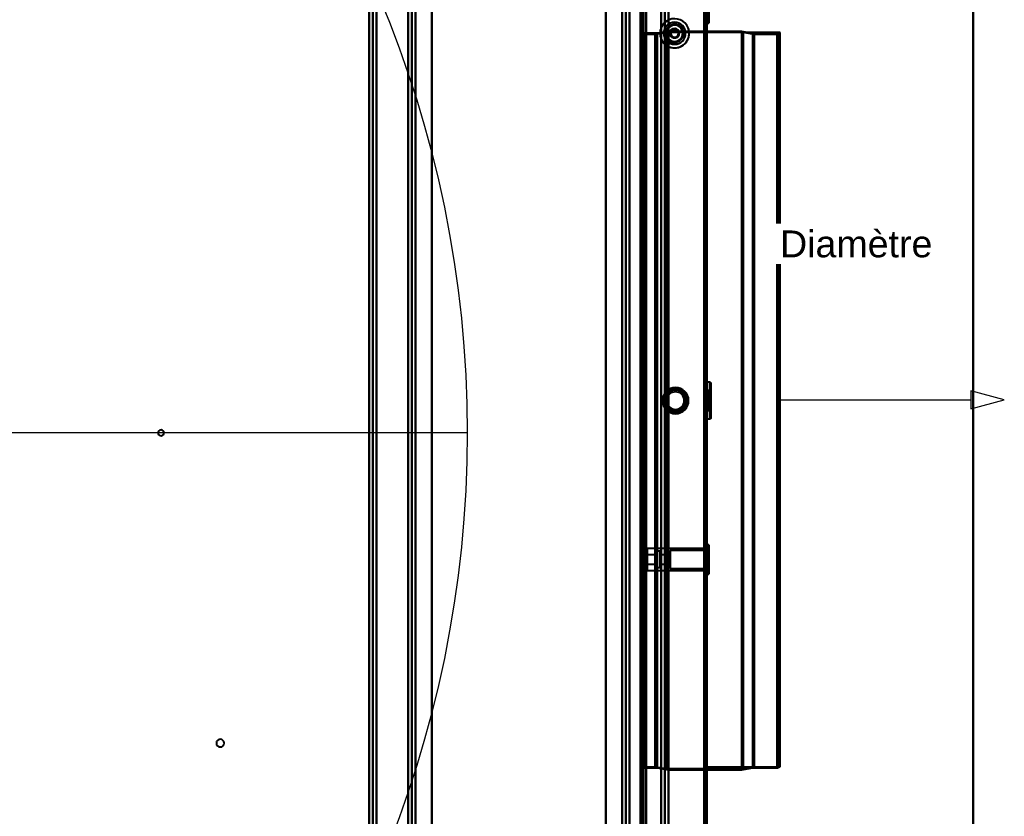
# Model space of a CAD drawing. Header units: millimetres. Extents: x -1483 to 905, y -1392 to 951.
# Tile 99 of 105: x 366 to 902, y -227 to 207. Entities that reach past the tile are written whole.
import ezdxf

# ---------------------------------------------------------------- set-up
doc = ezdxf.new("R2010")
doc.units = ezdxf.units.MM
doc.layers.add('A-GENM', color=13, linetype='Continuous', lineweight=40)
doc.layers.add('G-IMPT', color=8, linetype='Continuous', lineweight=40)
doc.styles.add('Arial', font='arial.ttf', dxfattribs={"height": 14.6304})

# ---------------------------------------------------------------- blocks, each defined once
blk = doc.blocks.new('Nexa Toit - 2000-762010-Niveau de réf_')
at = {"layer": 'A-GENM'}
for p, q in [((885, -601.5), (885, 601.5)), ((885, 601.5), (885, -601.5))]:
    blk.add_line(p, q, dxfattribs=at)
blk = doc.blocks.new('Souche connecteur circulaire R23 - Souche connecteur circulaire R23-762140-Niveau de réf_')
at = {"layer": 'A-GENM'}
for p, q in [((780, 200), (740, 200)), ((740, 200), (740, -200)), ((740, 200), (740, -200)), ((780, -200), (780, 200)), ((780, -200), (780, 200)), ((740, -200), (780, -200))]:
    blk.add_line(p, q, dxfattribs=at)
blk = doc.blocks.new('Souche connecteur circulaire R23 - Souche connecteur circulaire R23-762141-Niveau de réf_')
at = {"layer": 'A-GENM'}
for p, q in [((780, 200), (740, 200)), ((740, 200), (740, -200)), ((740, 200), (740, -200)), ((780, -200), (780, 200)), ((780, -200), (780, 200)), ((740, -200), (780, -200))]:
    blk.add_line(p, q, dxfattribs=at)
blk = doc.blocks.new('NEXA 2000 CALQUES_dwg-762145-Niveau de réf_')
at = {"layer": 'G-IMPT'}
for p, q in [((705, 468.85), (705, -403.95)), ((740, -404.45), (740, 469.35)), ((740, -404.45), (740, 469.35)), ((556.2, 452.95), (556.2, -405.05)), ((558.2, 452.95), (558.2, -405.05)), ((717.23, -405.05), (717.23, 452.95)), ((719.23, -405.05), (719.23, 452.95)), ((704.5, -403.95), (704.5, 433.85)), ((740, 238), (740, 253.9)), ((740, 238), (740, 253.9)), ((740, 253.9), (740, 238)), ((740, 253.9), (740, 238)), ((741.1, 238), (741.1, 253.9)), ((741.1, 238), (741.1, 253.9)), ((741.1, 253.9), (741.1, 238)), ((741.1, 253.9), (741.1, 238)), ((704.3, 248.45), (704.3, -183.55)), ((704.3, 248.45), (704.3, -183.55)), ((704.3, 248.45), (704.3, -183.55)), ((704.3, 248.45), (704.3, -183.55)), ((704.3, -183.55), (704.3, 248.45)), ((704.3, -183.55), (704.3, 248.45)), ((704.3, -183.55), (704.3, 248.45)), ((704.3, -183.55), (704.3, 248.45)), ((705, 248.45), (705, -183.55)), ((705, 248.45), (705, -183.55)), ((705, 248.45), (705, -183.55)), ((705, 248.45), (705, -183.55)), ((705, -183.55), (705, 248.45)), ((705, -183.55), (705, 248.45)), ((705, -183.55), (705, 248.45)), ((705, -183.55), (705, 248.45)), ((740, 238), (741.1, 238)), ((711.99, 231.82), (704.3, 231.82)), ((711.99, 231.82), (704.3, 231.82)), ((704.3, 231.82), (704.3, -166.92)), ((704.3, 231.82), (704.3, 32.45)), ((704.3, 231.82), (704.3, -166.92)), ((704.3, 231.82), (704.3, 32.45)), ((704.3, 32.45), (704.3, 231.82)), ((704.3, 32.45), (704.3, 231.82)), ((705.5, 233.45), (705, 233.45)), ((705.5, 233.45), (705, 233.45)), ((705, 32.45), (705, 233.45)), ((705, 32.45), (705, 233.45)), ((705, 32.45), (705, 233.45)), ((705, 32.45), (705, 233.45)), ((705, 233.45), (705, -168.55)), ((705, 233.45), (705, -168.55)), ((705, 233.45), (705, -168.55)), ((705, 233.45), (705, -168.55)), ((705.5, -168.55), (705.5, 233.45)), ((705.5, -168.55), (705.5, 233.45)), ((705.5, -168.55), (705.5, 233.45)), ((705.5, -168.55), (705.5, 233.45)), ((705.5, 233.45), (705.5, -168.55)), ((705.5, 233.45), (705.5, -168.55)), ((705.5, 233.45), (705.5, -168.55)), ((705.5, 233.45), (705.5, -168.55)), ((713, 232.45), (706, 232.45)), ((713, 232.45), (706, 232.45)), ((706, -167.55), (706, 232.45)), ((706, -167.55), (706, 232.45)), ((706, -167.55), (706, 232.45)), ((706, -167.55), (706, 232.45)), ((706, 232.45), (706, 32.45)), ((706, 232.45), (706, 32.45)), ((706, 232.45), (706, 32.45)), ((706, 232.45), (706, 32.45)), ((718.2, 232.86), (711.99, 231.82)), ((718.2, 232.86), (711.99, 231.82)), ((711.99, 231.82), (711.99, 32.45)), ((711.99, 231.82), (711.99, -166.92)), ((711.99, 231.82), (711.99, 32.45)), ((711.99, 231.82), (711.99, -166.92)), ((711.99, 32.45), (711.99, 231.82)), ((711.99, -166.92), (711.99, 231.82)), ((711.99, 32.45), (711.99, 231.82)), ((711.99, -166.92), (711.99, 231.82)), ((719, 233.45), (713, 232.45)), ((719, 233.45), (713, 232.45)), ((713, 232.45), (713, -167.55)), ((713, 232.45), (713, -167.55)), ((713, 232.45), (713, -167.55)), ((713, 232.45), (713, -167.55)), ((713, -167.55), (713, 232.45)), ((713, -167.55), (713, 232.45)), ((713, -167.55), (713, 232.45)), ((713, -167.55), (713, 232.45)), ((759.77, 232.86), (718.2, 232.86)), ((759.77, 232.86), (718.2, 232.86)), ((718.2, 232.86), (718.2, -167.96)), ((718.2, 232.86), (718.2, -167.96)), ((718.2, 232.86), (718.2, -167.96)), ((718.2, 232.86), (718.2, -167.96)), ((718.2, -167.96), (718.2, 232.86)), ((718.2, -167.96), (718.2, 232.86)), ((718.2, -167.96), (718.2, 232.86)), ((718.2, -167.96), (718.2, 232.86)), ((739.5, 233.45), (719, 233.45)), ((739.5, 233.45), (719, 233.45)), ((719, 233.45), (719, -168.55)), ((719, 233.45), (719, -168.55)), ((719, 233.45), (719, -168.55)), ((719, 233.45), (719, -168.55)), ((719, -168.55), (719, 233.45)), ((719, -168.55), (719, 233.45)), ((719, -168.55), (719, 233.45)), ((719, -168.55), (719, 233.45)), ((739.5, 233.45), (739.5, -168.55)), ((739.5, 233.45), (739.5, 32.45)), ((739.5, 233.45), (739.5, -168.55)), ((739.5, 233.45), (739.5, 32.45)), ((739.5, 32.45), (739.5, 233.45)), ((739.5, 32.45), (739.5, 233.45)), ((759, 233.45), (740, 233.45)), ((759, 233.45), (740, 233.45)), ((740, -168.55), (740, 233.45)), ((740, 32.45), (740, 233.45)), ((740, -168.55), (740, 233.45)), ((740, 32.45), (740, 233.45)), ((740, 233.45), (740, 32.45)), ((740, 233.45), (740, 32.45)), ((765, 232.42), (759, 233.45)), ((765, 232.42), (759, 233.45)), ((759, -168.55), (759, 233.45)), ((759, -168.55), (759, 233.45)), ((759, -168.55), (759, 233.45)), ((759, -168.55), (759, 233.45)), ((759, 233.45), (759, -168.55)), ((759, 233.45), (759, -168.55)), ((759, 233.45), (759, -168.55)), ((759, 233.45), (759, -168.55)), ((765.77, 231.82), (759.77, 232.86)), ((765.77, 231.82), (759.77, 232.86)), ((759.77, 232.86), (759.77, -167.96)), ((759.77, 232.86), (759.77, -167.96)), ((759.77, 232.86), (759.77, -167.96)), ((759.77, 232.86), (759.77, -167.96)), ((759.77, -167.96), (759.77, 232.86)), ((759.77, -167.96), (759.77, 232.86)), ((759.77, -167.96), (759.77, 232.86)), ((759.77, -167.96), (759.77, 232.86)), ((778.39, 232.42), (765, 232.42)), ((778.39, 232.42), (765, 232.42)), ((765, -167.52), (765, 232.42)), ((765, -167.52), (765, 232.42)), ((765, -167.52), (765, 232.42)), ((765, -167.52), (765, 232.42)), ((765, 232.42), (765, -167.52)), ((765, 232.42), (765, -167.52)), ((765, 232.42), (765, -167.52)), ((765, 232.42), (765, -167.52)), ((779.3, 231.82), (765.77, 231.82)), ((779.3, 231.82), (765.77, 231.82)), ((765.77, -166.92), (765.77, 231.82)), ((765.77, -166.92), (765.77, 231.82)), ((765.77, -166.92), (765.77, 231.82)), ((765.77, -166.92), (765.77, 231.82)), ((765.77, 231.82), (765.77, -166.92)), ((765.77, 231.82), (765.77, -166.92)), ((765.77, 231.82), (765.77, -166.92)), ((765.77, 231.82), (765.77, -166.92)), ((778.39, -167.52), (778.39, 232.42)), ((778.39, -167.52), (778.39, 232.42)), ((778.39, -167.52), (778.39, 232.42)), ((778.39, -167.52), (778.39, 232.42)), ((778.39, 232.42), (778.39, -167.52)), ((778.39, 232.42), (778.39, -167.52)), ((778.39, 232.42), (778.39, -167.52)), ((778.39, 232.42), (778.39, -167.52)), ((779.3, -166.92), (779.3, 231.82)), ((779.3, -166.92), (779.3, 231.82)), ((779.3, -166.92), (779.3, 231.82)), ((779.3, -166.92), (779.3, 231.82)), ((779.3, 231.82), (779.3, -166.92)), ((779.3, 231.82), (779.3, -166.92)), ((779.3, 231.82), (779.3, -166.92)), ((779.3, 231.82), (779.3, -166.92)), ((705.5, 141.55), (705, 141.55)), ((705, 141.55), (705, 138.35)), ((705, 141.55), (705, 138.35)), ((705, 138.35), (705, 141.55)), ((705, 138.35), (705, 141.55)), ((705.5, 141.55), (705.5, 138.35)), ((705.5, 141.55), (705.5, 138.35)), ((705.5, 138.35), (705.5, 141.55)), ((705.5, 138.35), (705.5, 141.55)), ((705, 138.35), (705.5, 138.35)), ((740.5, 38.45), (739, 38.45)), ((739, 38.45), (739, 30.61)), ((739, 38.45), (739, 34.29)), ((739, 26.45), (739, 38.45)), ((739, 26.45), (739, 38.45)), ((741.7, 42.45), (740, 42.45)), ((740, 29.38), (740, 42.45)), ((740, 42.45), (740, 29.38)), ((740.5, 30.61), (740.5, 38.45)), ((740.5, 38.45), (740.5, 30.61)), ((741.7, 29.38), (741.7, 42.45)), ((741.7, 42.45), (741.7, 29.38)), ((742.2, 29.54), (742.2, 41.95)), ((742.2, 41.95), (742.2, 29.54)), ((704.3, 32.45), (704.3, -166.92)), ((704.3, 32.45), (704.3, -166.92)), ((704.3, -166.92), (704.3, 32.45)), ((704.3, -166.92), (704.3, 32.45)), ((705, -168.55), (705, 32.45)), ((705, -168.55), (705, 32.45)), ((706, 32.45), (706, -167.55)), ((706, 32.45), (706, -167.55)), ((711.99, 32.45), (711.99, -166.92)), ((711.99, 32.45), (711.99, -166.92)), ((711.99, -166.92), (711.99, 32.45)), ((711.99, -166.92), (711.99, 32.45)), ((739, 34.29), (739, 26.45)), ((739.5, 32.45), (739.5, -168.55)), ((739.5, 32.45), (739.5, -168.55)), ((739.5, -168.55), (739.5, 32.45)), ((739.5, -168.55), (739.5, 32.45)), ((740, 22.45), (740, 35.52)), ((740, 35.52), (740, 22.45)), ((740, -168.55), (740, 32.45)), ((740, -168.55), (740, 32.45)), ((740, 32.45), (740, -168.55)), ((740, 32.45), (740, -168.55)), ((740.5, 26.45), (740.5, 34.29)), ((740.5, 34.29), (740.5, 26.45)), ((741.7, 22.45), (741.7, 35.52)), ((741.7, 35.52), (741.7, 22.45)), ((742.2, 22.95), (742.2, 35.36)), ((742.2, 35.36), (742.2, 22.95)), ((739, 26.45), (740.5, 26.45)), ((740, 22.45), (741.7, 22.45)), ((705.5, -31.3), (705, -31.3)), ((705.5, -31.3), (705, -31.3)), ((705, -31.3), (705, -37.8)), ((705, -31.3), (705, -37.8)), ((705, -31.3), (705, -37.8)), ((705, -31.3), (705, -37.8)), ((705, -37.8), (705, -31.3)), ((705, -37.8), (705, -31.3)), ((705, -37.8), (705, -31.3)), ((705, -37.8), (705, -31.3)), ((705.5, -31.3), (705.5, -37.8)), ((705.5, -31.3), (705.5, -37.8)), ((705.5, -31.3), (705.5, -37.8)), ((705.5, -31.3), (705.5, -37.8)), ((705.5, -37.8), (705.5, -31.3)), ((705.5, -37.8), (705.5, -31.3)), ((705.5, -37.8), (705.5, -31.3)), ((705.5, -37.8), (705.5, -31.3)), ((705, -37.8), (705.5, -37.8)), ((705, -37.8), (705.5, -37.8)), ((705.5, -48.05), (705, -48.05)), ((705, -60.05), (705, -48.05)), ((705, -60.05), (705, -48.05)), ((705, -48.05), (705, -60.05)), ((705, -48.05), (705, -60.05)), ((705.5, -60.05), (705.5, -48.05)), ((705.5, -60.05), (705.5, -48.05)), ((705.5, -48.05), (705.5, -60.05)), ((705.5, -48.05), (705.5, -60.05)), ((707.5, -48.1), (707.1, -48.5)), ((740, -48.1), (707.5, -48.1)), ((707.5, -48.1), (707.5, -60)), ((707.5, -48.1), (707.5, -60)), ((707.5, -60), (707.5, -48.1)), ((707.5, -60), (707.5, -48.1)), ((740, -48.05), (739.5, -48.05)), ((739.5, -48.05), (739.5, -60.05)), ((739.5, -48.05), (739.5, -60.05)), ((739.5, -60.05), (739.5, -48.05)), ((739.5, -60.05), (739.5, -48.05)), ((741.1, -46.1), (740, -46.1)), ((740, -62), (740, -46.1)), ((740, -62), (740, -46.1)), ((740, -46.1), (740, -62)), ((740, -46.1), (740, -62)), ((740, -60.05), (740, -48.05)), ((740, -60.05), (740, -48.05)), ((740, -48.1), (740, -60)), ((740, -48.1), (740, -60)), ((741.1, -62), (741.1, -46.1)), ((741.1, -62), (741.1, -46.1)), ((741.1, -46.1), (741.1, -62)), ((741.1, -46.1), (741.1, -62)), ((705, -51.95), (704, -51.95)), ((704, -56.15), (704, -51.95)), ((704, -56.15), (704, -51.95)), ((704, -51.95), (704, -54.05)), ((704, -51.95), (704, -54.05)), ((707.1, -49.6), (705, -49.6)), ((705, -58.5), (705, -49.6)), ((705, -58.5), (705, -49.6)), ((705, -49.6), (705, -58.5)), ((705, -49.6), (705, -58.5)), ((712.3, -51.5), (705, -51.5)), ((705, -56.6), (705, -51.5)), ((705, -56.6), (705, -51.5)), ((705, -51.5), (705, -56.6)), ((705, -51.5), (705, -56.6)), ((705, -54.05), (705, -51.95)), ((705, -54.05), (705, -51.95)), ((705, -51.95), (705, -56.15)), ((705, -51.95), (705, -56.15)), ((707.1, -48.5), (707.1, -59.6)), ((707.1, -48.5), (707.1, -59.6)), ((707.1, -59.6), (707.1, -48.5)), ((707.1, -59.6), (707.1, -48.5)), ((707.1, -58.5), (707.1, -49.6)), ((707.1, -58.5), (707.1, -49.6)), ((707.1, -49.6), (707.1, -58.5)), ((707.1, -49.6), (707.1, -58.5)), ((712.5, -50), (712.1, -49.6)), ((714.6, -49.6), (712.1, -49.6)), ((712.1, -58.16), (712.1, -49.6)), ((712.1, -49.6), (712.1, -58.16)), ((712.1, -49.6), (712.1, -58.5)), ((712.1, -58.5), (712.1, -49.94)), ((712.5, -51.3), (712.3, -51.5)), ((712.3, -54.05), (712.3, -51.5)), ((712.3, -56.6), (712.3, -51.5)), ((712.3, -51.5), (712.3, -54.05)), ((712.3, -51.69), (712.3, -56.6)), ((712.5, -57.79), (712.5, -50)), ((712.5, -50), (712.5, -57.79)), ((712.5, -58.1), (712.5, -50.31)), ((712.5, -50.31), (712.5, -58.1)), ((712.5, -56.59), (712.5, -51.3)), ((712.5, -51.3), (712.5, -56.59)), ((712.5, -56.8), (712.5, -51.51)), ((712.5, -51.51), (712.5, -56.8)), ((714.6, -58.5), (714.6, -49.6)), ((714.6, -58.5), (714.6, -49.6)), ((714.6, -49.6), (714.6, -58.5)), ((714.6, -49.6), (714.6, -58.5)), ((719.9, -51.5), (714.6, -51.5)), ((714.6, -56.6), (714.6, -51.5)), ((714.6, -56.6), (714.6, -51.5)), ((714.6, -51.5), (714.6, -56.6)), ((714.6, -51.5), (714.6, -56.6)), ((720.1, -51.3), (719.9, -51.5)), ((719.9, -56.6), (719.9, -51.5)), ((719.9, -56.6), (719.9, -51.5)), ((719.9, -51.5), (719.9, -56.6)), ((719.9, -51.5), (719.9, -56.6)), ((741.1, -49.2), (720.1, -49.2)), ((720.1, -58.9), (720.1, -49.2)), ((720.1, -58.9), (720.1, -49.2)), ((720.1, -49.2), (720.1, -58.9)), ((720.1, -49.2), (720.1, -58.9)), ((720.1, -56.8), (720.1, -51.3)), ((720.1, -56.8), (720.1, -51.3)), ((720.1, -51.3), (720.1, -56.8)), ((720.1, -51.3), (720.1, -56.8)), ((741.1, -58.9), (741.1, -49.2)), ((741.1, -58.9), (741.1, -49.2)), ((741.1, -49.2), (741.1, -58.9)), ((741.1, -49.2), (741.1, -58.9)), ((704, -54.05), (704, -56.15)), ((704, -56.15), (705, -56.15)), ((705, -56.15), (705, -54.05)), ((705, -56.6), (712.3, -56.6)), ((705, -58.5), (707.1, -58.5)), ((712.1, -58.5), (712.5, -58.1)), ((712.1, -58.16), (712.1, -58.5)), ((712.1, -58.5), (714.6, -58.5)), ((712.3, -56.6), (712.3, -54.05)), ((712.3, -54.05), (712.3, -56.41)), ((712.3, -56.6), (712.5, -56.8)), ((714.6, -56.6), (719.9, -56.6)), ((719.9, -56.6), (720.1, -56.8)), ((720.1, -58.9), (741.1, -58.9)), ((705, -60.05), (705.5, -60.05)), ((707.1, -59.6), (707.5, -60)), ((707.5, -60), (740, -60)), ((739.5, -60.05), (740, -60.05)), ((740, -62), (741.1, -62)), ((705.5, -108.45), (705, -108.45)), ((705, -108.45), (705, -111.65)), ((705, -108.45), (705, -111.65)), ((705, -111.65), (705, -108.45)), ((705, -111.65), (705, -108.45)), ((705, -111.65), (705.5, -111.65)), ((705.5, -108.45), (705.5, -111.65)), ((705.5, -108.45), (705.5, -111.65)), ((705.5, -111.65), (705.5, -108.45)), ((705.5, -111.65), (705.5, -108.45)), ((704.3, -166.92), (711.99, -166.92)), ((704.3, -166.92), (711.99, -166.92)), ((705, -168.55), (705.5, -168.55)), ((705, -168.55), (705.5, -168.55)), ((706, -167.55), (713, -167.55)), ((706, -167.55), (713, -167.55)), ((711.99, -166.92), (718.2, -167.96)), ((711.99, -166.92), (718.2, -167.96)), ((713, -167.55), (719, -168.55)), ((713, -167.55), (719, -168.55)), ((718.2, -167.96), (759.77, -167.96)), ((718.2, -167.96), (759.77, -167.96)), ((719, -168.55), (739.5, -168.55)), ((719, -168.55), (739.5, -168.55)), ((740, -168.55), (759, -168.55)), ((740, -168.55), (759, -168.55)), ((759, -168.55), (765, -167.52)), ((759, -168.55), (765, -167.52)), ((759.77, -167.96), (765.77, -166.92)), ((759.77, -167.96), (765.77, -166.92)), ((765, -167.52), (778.39, -167.52)), ((765, -167.52), (778.39, -167.52)), ((765.77, -166.92), (779.3, -166.92)), ((765.77, -166.92), (779.3, -166.92)), ((704.3, -183.55), (705, -183.55)), ((704.3, -183.55), (705, -183.55))]:
    blk.add_line(p, q, dxfattribs=at)
at = {"layer": 'G-IMPT', "flags": 128}
for points in [[(705.5, 468.85), (705.5, 250.65), (705.5, 32.45), (705.5, -185.75), (705.5, -403.95)], [(705.5, -403.95), (705.5, -185.75), (705.5, 32.45), (705.5, 250.65), (705.5, 468.85)], [(705.6, -403.95), (705.6, -185.75), (705.6, 32.45), (705.6, 250.65), (705.6, 468.85)], [(705.6, 468.85), (705.6, 250.65), (705.6, 32.45), (705.6, -185.75), (705.6, -403.95)], [(705.6, 468.85), (705.6, 250.65), (705.6, 32.45), (705.6, -185.75), (705.6, -403.95)], [(705.6, -403.95), (705.6, -185.75), (705.6, 32.45), (705.6, 250.65), (705.6, 468.85)], [(705.6, -403.95), (705.6, -185.75), (705.6, 32.45), (705.6, 250.65), (705.6, 468.85)], [(705.6, 468.85), (705.6, 250.65), (705.6, 32.45), (705.6, -185.75), (705.6, -403.95)], [(707, 468.85), (707, 250.65), (707, 32.45), (707, -185.75), (707, -403.95)], [(707, -403.95), (707, -185.75), (707, 32.45), (707, 250.65), (707, 468.85)], [(707, 468.85), (707, 250.65), (707, 32.45), (707, -185.75), (707, -403.95)], [(707, -403.95), (707, -185.75), (707, 32.45), (707, 250.65), (707, 468.85)], [(707, -403.95), (707, -185.75), (707, 32.45), (707, 250.65), (707, 468.85)], [(707, 468.85), (707, 250.65), (707, 32.45), (707, -185.75), (707, -403.95)], [(738.5, 468.85), (738.5, 250.65), (738.5, 32.45), (738.5, -185.75), (738.5, -403.95)], [(738.5, -403.95), (738.5, -185.75), (738.5, 32.45), (738.5, 250.65), (738.5, 468.85)], [(738.5, 468.85), (738.5, 250.65), (738.5, 32.45), (738.5, -185.75), (738.5, -403.95)], [(738.5, -403.95), (738.5, -185.75), (738.5, 32.45), (738.5, 250.65), (738.5, 468.85)], [(738.5, 468.85), (738.5, 250.65), (738.5, 32.45), (738.5, -185.75), (738.5, -403.95)], [(738.5, -403.95), (738.5, -185.75), (738.5, 32.45), (738.5, 250.65), (738.5, 468.85)], [(738.5, -403.95), (738.5, -185.75), (738.5, 32.45), (738.5, 250.65), (738.5, 468.85)], [(738.5, 468.85), (738.5, 250.65), (738.5, 32.45), (738.5, -185.75), (738.5, -403.95)], [(738.9, -403.95), (738.9, -185.75), (738.9, 32.45), (738.9, 250.65), (738.9, 468.85)], [(738.9, 468.85), (738.9, 250.65), (738.9, 32.45), (738.9, -185.75), (738.9, -403.95)], [(739, -404.05), (739, -185.8), (739, 32.45), (739, 250.7), (739, 468.95)], [(739, 468.95), (739, 250.7), (739, 32.45), (739, -185.8), (739, -404.05)], [(739, 468.85), (739, 250.65), (739, 32.45), (739, -185.75), (739, -403.95)], [(739, -403.95), (739, -185.75), (739, 32.45), (739, 250.65), (739, 468.85)], [(739.4, -404.45), (739.4, -186), (739.4, 32.45), (739.4, 250.9), (739.4, 469.35)], [(739.4, 469.35), (739.4, 250.9), (739.4, 32.45), (739.4, -186), (739.4, -404.45)], [(739.4, 469.35), (739.4, 250.9), (739.4, 32.45), (739.4, -186), (739.4, -404.45)], [(739.4, 469.35), (739.4, 250.9), (739.4, 32.45), (739.4, -186), (739.4, -404.45)], [(739.4, -404.45), (739.4, -186), (739.4, 32.45), (739.4, 250.9), (739.4, 469.35)], [(739.4, -404.45), (739.4, -186), (739.4, 32.45), (739.4, 250.9), (739.4, 469.35)], [(739.4, 469.35), (739.4, 250.9), (739.4, 32.45), (739.4, -186), (739.4, -404.45)], [(739.4, 469.35), (739.4, 250.9), (739.4, 32.45), (739.4, -186), (739.4, -404.45)], [(739.4, -404.45), (739.4, -186), (739.4, 32.45), (739.4, 250.9), (739.4, 469.35)], [(739.5, -404.45), (739.5, -186), (739.5, 32.45), (739.5, 250.9), (739.5, 469.35)], [(739.5, -404.45), (739.5, -186), (739.5, 32.45), (739.5, 250.9), (739.5, 469.35)], [(739.5, 469.35), (739.5, 250.9), (739.5, 32.45), (739.5, -186), (739.5, -404.45)], [(739.5, -403.95), (739.5, -185.75), (739.5, 32.45), (739.5, 250.65), (739.5, 468.85)], [(739.5, 468.85), (739.5, 250.65), (739.5, 32.45), (739.5, -185.75), (739.5, -403.95)], [(739.5, -403.95), (739.5, -185.75), (739.5, 32.45), (739.5, 250.65), (739.5, 468.85)], [(739.5, 468.85), (739.5, 250.65), (739.5, 32.45), (739.5, -185.75), (739.5, -403.95)], [(739.5, -403.95), (739.5, -185.75), (739.5, 32.45), (739.5, 250.65), (739.5, 468.85)], [(739.5, 468.85), (739.5, 250.65), (739.5, 32.45), (739.5, -185.75), (739.5, -403.95)], [(740, -404.45), (740, -186), (740, 32.45), (740, 250.9), (740, 469.35)], [(740, 469.35), (740, 250.9), (740, 32.45), (740, -186), (740, -404.45)], [(740, -404.45), (740, -186), (740, 32.45), (740, 250.9), (740, 469.35)], [(740, 469.35), (740, 250.9), (740, 32.45), (740, -186), (740, -404.45)], [(740, -404.45), (740, -186), (740, 32.45), (740, 250.9), (740, 469.35)], [(740, 469.35), (740, 250.9), (740, 32.45), (740, -186), (740, -404.45)], [(740, -404.45), (740, -186), (740, 32.45), (740, 250.9), (740, 469.35)], [(740, 469.35), (740, 250.9), (740, 32.45), (740, -186), (740, -404.45)], [(556.26, -405.05), (556.26, -190.55), (556.26, 23.95), (556.26, 238.45), (556.26, 452.95)], [(556.26, 452.95), (556.26, 238.45), (556.26, 23.95), (556.26, -190.55), (556.26, -405.05)], [(558.23, 452.95), (558.23, 238.45), (558.23, 23.95), (558.23, -190.55), (558.23, -405.05)], [(558.23, -405.05), (558.23, -190.55), (558.23, 23.95), (558.23, 238.45), (558.23, 452.95)], [(560.2, 452.95), (560.2, 238.45), (560.2, 23.95), (560.2, -190.55), (560.2, -405.05)], [(560.2, -405.05), (560.2, -190.55), (560.2, 23.95), (560.2, 238.45), (560.2, 452.95)], [(707, -404.45), (707, -190.1), (707, 24.25), (707, 238.6), (707, 452.95)], [(707, 452.95), (707, 238.6), (707, 24.25), (707, -190.1), (707, -404.45)], [(715.23, -405.05), (715.23, -190.55), (715.23, 23.95), (715.23, 238.45), (715.23, 452.95)], [(715.23, 452.95), (715.23, 238.45), (715.23, 23.95), (715.23, -190.55), (715.23, -405.05)], [(715.23, 452.95), (715.23, 238.6), (715.23, 24.25), (715.23, -190.1), (715.23, -404.45)], [(715.23, -404.45), (715.23, -190.1), (715.23, 24.25), (715.23, 238.6), (715.23, 452.95)], [(717.2, 452.95), (717.2, 238.45), (717.2, 23.95), (717.2, -190.55), (717.2, -405.05)], [(717.2, -405.05), (717.2, -190.55), (717.2, 23.95), (717.2, 238.45), (717.2, 452.95)], [(719.17, 452.95), (719.17, 238.45), (719.17, 23.95), (719.17, -190.55), (719.17, -405.05)], [(719.17, -405.05), (719.17, -190.55), (719.17, 23.95), (719.17, 238.45), (719.17, 452.95)], [(590.43, 445.95), (590.43, 234.95), (590.43, 23.95), (590.43, -187.05), (590.43, -398.05)], [(590.43, -398.05), (590.43, -187.05), (590.43, 23.95), (590.43, 234.95), (590.43, 445.95)], [(685, 445.95), (685, 234.95), (685, 23.95), (685, -187.05), (685, -398.05)], [(685, -398.05), (685, -187.05), (685, 23.95), (685, 234.95), (685, 445.95)], [(560.2, -404.45), (560.2, -194.75), (560.2, 14.95), (560.2, 224.65), (560.2, 434.35)], [(560.2, 434.35), (560.2, 224.65), (560.2, 14.95), (560.2, -194.75), (560.2, -404.45)], [(590.43, 434.35), (590.43, 226.25), (590.43, 18.15), (590.43, -189.95), (590.43, -398.05)], [(590.43, -398.05), (590.43, -189.95), (590.43, 18.15), (590.43, 226.25), (590.43, 434.35)], [(685, 434.35), (685, 226.25), (685, 18.15), (685, -189.95), (685, -398.05)], [(685, -398.05), (685, -189.95), (685, 18.15), (685, 226.25), (685, 434.35)], [(704.4, -404.45), (704.4, -194.75), (704.4, 14.95), (704.4, 224.65), (704.4, 434.35)], [(704.4, 434.35), (704.4, 224.65), (704.4, 14.95), (704.4, -194.75), (704.4, -404.45)], [(704.4, -404.45), (704.4, -194.75), (704.4, 14.95), (704.4, 224.65), (704.4, 434.35)], [(704.5, 434.35), (704.5, 224.65), (704.5, 14.95), (704.5, -194.75), (704.5, -404.45)], [(705, 436.95), (705, 226.72), (705, 16.5), (705, -193.73), (705, -403.95)], [(705, -403.95), (705, -193.73), (705, 16.5), (705, 226.72), (705, 436.95)], [(705, 434.35), (705, 224.65), (705, 14.95), (705, -194.75), (705, -404.45)], [(705, 434.35), (705, 224.77), (705, 15.2), (705, -194.38), (705, -403.95)], [(705, -404.45), (705, -194.75), (705, 14.95), (705, 224.65), (705, 434.35)], [(705, -403.95), (705, -194.38), (705, 15.2), (705, 224.77), (705, 434.35)], [(705, -403.95), (705, -194.38), (705, 15.2), (705, 224.77), (705, 434.35)], [(705, 434.35), (705, 224.77), (705, 15.2), (705, -194.38), (705, -403.95)], [(577.49, -383.83), (577.49, -179.94), (577.49, 23.95), (577.49, 227.84), (577.49, 431.73)], [(577.49, 431.73), (577.49, 227.84), (577.49, 23.95), (577.49, -179.94), (577.49, -383.83)], [(579.46, 431.79), (579.46, 227.87), (579.46, 23.95), (579.46, -179.97), (579.46, -383.89)], [(579.46, -383.89), (579.46, -179.97), (579.46, 23.95), (579.46, 227.87), (579.46, 431.79)], [(581.43, 431.73), (581.43, 227.84), (581.43, 23.95), (581.43, -179.94), (581.43, -383.83)], [(581.43, -383.83), (581.43, -179.94), (581.43, 23.95), (581.43, 227.84), (581.43, 431.73)], [(581.43, 431.73), (581.43, 227.84), (581.43, 23.95), (581.43, -179.94), (581.43, -383.83)], [(581.43, -383.83), (581.43, -179.94), (581.43, 23.95), (581.43, 227.84), (581.43, 431.73)], [(694.01, -383.83), (694.01, -179.94), (694.01, 23.95), (694.01, 227.84), (694.01, 431.73)], [(694.01, 431.73), (694.01, 227.84), (694.01, 23.95), (694.01, -179.94), (694.01, -383.83)], [(694.01, 431.73), (694.01, 227.84), (694.01, 23.95), (694.01, -179.94), (694.01, -383.83)], [(694.01, -383.83), (694.01, -179.94), (694.01, 23.95), (694.01, 227.84), (694.01, 431.73)], [(695.98, -383.89), (695.98, -179.97), (695.98, 23.95), (695.98, 227.87), (695.98, 431.79)], [(695.98, 431.79), (695.98, 227.87), (695.98, 23.95), (695.98, -179.97), (695.98, -383.89)], [(697.95, 431.73), (697.95, 227.84), (697.95, 23.95), (697.95, -179.94), (697.95, -383.83)], [(697.95, -383.83), (697.95, -179.94), (697.95, 23.95), (697.95, 227.84), (697.95, 431.73)], [(703.9, -403.95), (703.9, -194.5), (703.9, 14.95), (703.9, 224.4), (703.9, 433.85)], [(703.9, 433.85), (703.9, 224.4), (703.9, 14.95), (703.9, -194.5), (703.9, -403.95)], [(704, -404.05), (704, -194.55), (704, 14.95), (704, 224.45), (704, 433.95)], [(704, 433.95), (704, 224.45), (704, 14.95), (704, -194.55), (704, -404.05)], [(704, 433.85), (704, 224.4), (704, 14.95), (704, -194.5), (704, -403.95)], [(704, -403.95), (704, -194.5), (704, 14.95), (704, 224.4), (704, 433.85)], [(704.5, -403.95), (704.5, -194.5), (704.5, 14.95), (704.5, 224.4), (704.5, 433.85)], [(704.5, 433.85), (704.5, 224.4), (704.5, 14.95), (704.5, -194.5), (704.5, -403.95)], [(704.5, -403.95), (704.5, -194.5), (704.5, 14.95), (704.5, 224.4), (704.5, 433.85)], [(704.5, 433.85), (704.5, 224.4), (704.5, 14.95), (704.5, -194.5), (704.5, -403.95)], [(704.5, -403.95), (704.5, -194.5), (704.5, 14.95), (704.5, 224.4), (704.5, 433.85)], [(704.5, 433.85), (704.5, 224.4), (704.5, 14.95), (704.5, -194.5), (704.5, -403.95)], [(705, 233.45), (705, 233.41), (705, 233.37), (705.01, 233.33), (705.01, 233.29), (705.02, 233.25), (705.03, 233.21), (705.04, 233.17), (705.05, 233.14), (705.06, 233.1), (705.08, 233.06), (705.1, 233.02), (705.11, 232.99), (705.13, 232.95), (705.15, 232.92), (705.17, 232.89), (705.2, 232.85), (705.22, 232.82), (705.25, 232.79), (705.28, 232.76), (705.3, 232.73), (705.33, 232.71), (705.36, 232.68), (705.39, 232.65), (705.43, 232.63), (705.46, 232.61), (705.49, 232.59), (705.53, 232.57), (705.56, 232.55), (705.6, 232.53), (705.64, 232.52), (705.68, 232.5), (705.71, 232.49), (705.75, 232.48), (705.79, 232.47), (705.83, 232.46), (705.87, 232.46), (705.91, 232.45), (705.95, 232.45), (705.99, 232.45), (706, 232.45)], [(705, 233.45), (705, 233.41), (705, 233.37), (705.01, 233.33), (705.01, 233.29), (705.02, 233.25), (705.03, 233.21), (705.04, 233.17), (705.05, 233.14), (705.06, 233.1), (705.08, 233.06), (705.1, 233.02), (705.11, 232.99), (705.13, 232.95), (705.15, 232.92), (705.17, 232.89), (705.2, 232.85), (705.22, 232.82), (705.25, 232.79), (705.28, 232.76), (705.3, 232.73), (705.33, 232.71), (705.36, 232.68), (705.39, 232.65), (705.43, 232.63), (705.46, 232.61), (705.49, 232.59), (705.53, 232.57), (705.56, 232.55), (705.6, 232.53), (705.64, 232.52), (705.68, 232.5), (705.71, 232.49), (705.75, 232.48), (705.79, 232.47), (705.83, 232.46), (705.87, 232.46), (705.91, 232.45), (705.95, 232.45), (705.99, 232.45), (706, 232.45)], [(778.39, 232.42), (778.65, 232.38), (778.92, 232.26), (779.14, 232.07), (779.3, 231.82)], [(779.3, 231.82), (779.14, 232.07), (778.92, 232.26), (778.65, 232.38), (778.39, 232.42)], [(778.39, 232.42), (778.65, 232.38), (778.92, 232.26), (779.14, 232.07), (779.3, 231.82)], [(779.3, 231.82), (779.14, 232.07), (778.92, 232.26), (778.65, 232.38), (778.39, 232.42)], [(741.7, 42.45), (741.72, 42.45), (741.74, 42.45), (741.76, 42.45), (741.78, 42.44), (741.8, 42.44), (741.82, 42.44), (741.84, 42.43), (741.86, 42.42), (741.88, 42.42), (741.89, 42.41), (741.91, 42.4), (741.93, 42.39), (741.95, 42.38), (741.97, 42.37), (741.98, 42.36), (742, 42.35), (742.01, 42.34), (742.03, 42.33), (742.04, 42.31), (742.06, 42.3), (742.07, 42.28), (742.09, 42.27), (742.1, 42.25), (742.11, 42.24), (742.12, 42.22), (742.13, 42.2), (742.14, 42.19), (742.15, 42.17), (742.16, 42.15), (742.17, 42.13), (742.17, 42.11), (742.18, 42.09), (742.18, 42.07), (742.19, 42.05), (742.19, 42.03), (742.2, 42.02), (742.2, 42), (742.2, 41.98), (742.2, 41.96), (742.2, 41.95)], [(742.2, 41.95), (742.2, 41.94), (742.2, 41.92), (742.2, 41.88), (742.2, 41.83), (742.2, 41.76), (742.2, 41.68), (742.2, 41.58), (742.2, 41.47), (742.2, 41.34), (742.2, 41.2), (742.2, 41.05), (742.2, 40.88), (742.2, 40.69), (742.2, 40.5), (742.2, 40.29), (742.2, 40.07), (742.2, 39.84), (742.2, 39.59), (742.2, 39.34), (742.2, 39.07), (742.2, 38.79), (742.2, 38.5), (742.2, 38.21), (742.2, 37.9), (742.2, 37.58), (742.2, 37.26), (742.2, 36.93), (742.2, 36.59), (742.2, 36.24), (742.2, 35.89), (742.2, 35.54), (742.2, 35.36)], [(742.2, 29.54), (742.2, 29.9), (742.2, 30.27), (742.2, 30.64), (742.2, 31.01), (742.2, 31.39), (742.2, 31.77), (742.2, 32.15), (742.2, 32.53), (742.2, 32.91), (742.2, 33.29), (742.2, 33.67), (742.2, 34.04), (742.2, 34.41), (742.2, 34.78), (742.2, 35.15), (742.2, 35.51), (742.2, 35.87), (742.2, 36.22), (742.2, 36.57), (742.2, 36.91), (742.2, 37.24), (742.2, 37.56), (742.2, 37.88), (742.2, 38.19), (742.2, 38.48), (742.2, 38.77), (742.2, 39.05), (742.2, 39.32), (742.2, 39.58), (742.2, 39.82), (742.2, 40.06), (742.2, 40.28), (742.2, 40.49), (742.2, 40.68), (742.2, 40.87), (742.2, 41.04), (742.2, 41.19), (742.2, 41.33), (742.2, 41.46), (742.2, 41.57), (742.2, 41.67), (742.2, 41.76), (742.2, 41.82), (742.2, 41.88), (742.2, 41.92), (742.2, 41.94), (742.2, 41.95)], [(742.2, 35.36), (742.2, 35), (742.2, 34.63), (742.2, 34.26), (742.2, 33.89), (742.2, 33.51), (742.2, 33.13), (742.2, 32.75), (742.2, 32.37), (742.2, 31.99), (742.2, 31.61), (742.2, 31.23), (742.2, 30.86), (742.2, 30.49), (742.2, 30.12), (742.2, 29.75), (742.2, 29.39), (742.2, 29.03), (742.2, 28.68), (742.2, 28.33), (742.2, 27.99), (742.2, 27.66), (742.2, 27.34), (742.2, 27.02), (742.2, 26.71), (742.2, 26.42), (742.2, 26.13), (742.2, 25.85), (742.2, 25.58), (742.2, 25.32), (742.2, 25.08), (742.2, 24.84), (742.2, 24.62), (742.2, 24.41), (742.2, 24.22), (742.2, 24.03), (742.2, 23.86), (742.2, 23.71), (742.2, 23.57), (742.2, 23.44), (742.2, 23.33), (742.2, 23.23), (742.2, 23.14), (742.2, 23.08), (742.2, 23.02), (742.2, 22.98), (742.2, 22.96), (742.2, 22.95)], [(742.2, 22.95), (742.2, 22.96), (742.2, 22.98), (742.2, 23.02), (742.2, 23.07), (742.2, 23.14), (742.2, 23.22), (742.2, 23.32), (742.2, 23.43), (742.2, 23.56), (742.2, 23.7), (742.2, 23.85), (742.2, 24.02), (742.2, 24.21), (742.2, 24.4), (742.2, 24.61), (742.2, 24.83), (742.2, 25.06), (742.2, 25.31), (742.2, 25.56), (742.2, 25.83), (742.2, 26.11), (742.2, 26.4), (742.2, 26.69), (742.2, 27), (742.2, 27.32), (742.2, 27.64), (742.2, 27.97), (742.2, 28.31), (742.2, 28.66), (742.2, 29.01), (742.2, 29.36), (742.2, 29.54)], [(742.2, 22.95), (742.2, 22.93), (742.2, 22.91), (742.2, 22.89), (742.19, 22.87), (742.19, 22.85), (742.19, 22.83), (742.18, 22.81), (742.17, 22.79), (742.17, 22.77), (742.16, 22.76), (742.15, 22.74), (742.14, 22.72), (742.13, 22.7), (742.12, 22.68), (742.11, 22.67), (742.1, 22.65), (742.09, 22.64), (742.08, 22.62), (742.06, 22.61), (742.05, 22.59), (742.03, 22.58), (742.02, 22.56), (742, 22.55), (741.99, 22.54), (741.97, 22.53), (741.95, 22.52), (741.94, 22.51), (741.92, 22.5), (741.9, 22.49), (741.88, 22.48), (741.86, 22.48), (741.84, 22.47), (741.82, 22.47), (741.8, 22.46), (741.78, 22.46), (741.77, 22.45), (741.75, 22.45), (741.73, 22.45), (741.71, 22.45), (741.7, 22.45)], [(706, -167.55), (705.96, -167.55), (705.92, -167.55), (705.88, -167.56), (705.84, -167.56), (705.8, -167.57), (705.76, -167.58), (705.72, -167.59), (705.69, -167.6), (705.65, -167.61), (705.61, -167.63), (705.57, -167.65), (705.54, -167.66), (705.5, -167.68), (705.47, -167.7), (705.44, -167.72), (705.4, -167.75), (705.37, -167.77), (705.34, -167.8), (705.31, -167.83), (705.28, -167.85), (705.26, -167.88), (705.23, -167.91), (705.2, -167.94), (705.18, -167.98), (705.16, -168.01), (705.14, -168.04), (705.12, -168.08), (705.1, -168.11), (705.08, -168.15), (705.07, -168.19), (705.05, -168.23), (705.04, -168.26), (705.03, -168.3), (705.02, -168.34), (705.01, -168.38), (705.01, -168.42), (705, -168.46), (705, -168.5), (705, -168.54), (705, -168.55)], [(706, -167.55), (705.96, -167.55), (705.92, -167.55), (705.88, -167.56), (705.84, -167.56), (705.8, -167.57), (705.76, -167.58), (705.72, -167.59), (705.69, -167.6), (705.65, -167.61), (705.61, -167.63), (705.57, -167.65), (705.54, -167.66), (705.5, -167.68), (705.47, -167.7), (705.44, -167.72), (705.4, -167.75), (705.37, -167.77), (705.34, -167.8), (705.31, -167.83), (705.28, -167.85), (705.26, -167.88), (705.23, -167.91), (705.2, -167.94), (705.18, -167.98), (705.16, -168.01), (705.14, -168.04), (705.12, -168.08), (705.1, -168.11), (705.08, -168.15), (705.07, -168.19), (705.05, -168.23), (705.04, -168.26), (705.03, -168.3), (705.02, -168.34), (705.01, -168.38), (705.01, -168.42), (705, -168.46), (705, -168.5), (705, -168.54), (705, -168.55)], [(779.3, -166.92), (779.14, -167.17), (778.92, -167.36), (778.65, -167.48), (778.39, -167.52)], [(778.39, -167.52), (778.65, -167.48), (778.92, -167.36), (779.14, -167.17), (779.3, -166.92)], [(779.3, -166.92), (779.14, -167.17), (778.92, -167.36), (778.65, -167.48), (778.39, -167.52)], [(778.39, -167.52), (778.65, -167.48), (778.92, -167.36), (779.14, -167.17), (779.3, -166.92)]]:
    blk.add_lwpolyline(points, dxfattribs=at)
at = {"layer": 'G-IMPT'}
for centre, radius, start, end in [((722.5, 232.45), 7.95, 22.5227, 202.5227), ((722.5, 232.45), 7.95, 22.5227, 202.5227), ((722.5, 232.45), 7.95, 112.5227, 292.5227), ((722.5, 232.45), 7.95, 112.5227, 292.5227), ((722.5, 232.45), 7.95, 112.5227, 292.5227), ((722.5, 232.45), 7.95, 112.5227, 292.5227), ((722.5, 232.45), 7.95, 112.5227, 202.5227), ((722.5, 232.45), 7.95, 112.5227, 202.5227), ((722.5, 232.45), 6, 360, 180), ((722.5, 232.45), 6, 90, 270), ((722.5, 232.45), 6, 90, 180), ((722.5, 232.45), 6, 90, 270), ((722.5, 232.45), 6, 90, 180), ((722.5, 232.45), 6, 90, 270), ((722.5, 232.45), 5.95, 112.5227, 292.5227), ((722.5, 232.45), 5.95, 112.5227, 180), ((722.5, 232.45), 4.85, 0, 180), ((722.5, 232.45), 4.85, 112.5227, 292.5227), ((722.5, 232.45), 4.85, 112.5227, 180), ((722.5, 232.45), 4.85, 112.5227, 292.5227), ((722.5, 232.45), 4.45, 0, 180), ((722.5, 232.45), 4.45, 360, 180), ((722.5, 232.45), 4.45, 112.5227, 180), ((722.5, 232.45), 4.45, 112.5227, 292.5227), ((722.5, 232.45), 7.95, 292.5227, 112.5227), ((722.5, 232.45), 7.95, 292.5227, 112.5227), ((722.5, 232.45), 7.95, 292.5227, 112.5227), ((722.5, 232.45), 7.95, 292.5227, 112.5227), ((722.5, 232.45), 7.95, 292.5227, 112.5227), ((722.5, 232.45), 7.95, 292.5227, 112.5227), ((722.5, 232.45), 5.95, 292.5227, 112.5227), ((722.5, 232.45), 5.95, 292.5227, 112.5227), ((722.5, 232.45), 4.85, 292.5227, 112.5227), ((722.5, 232.45), 4.85, 292.5227, 112.5227), ((722.5, 232.45), 4.85, 292.5227, 112.5227), ((722.5, 232.45), 4.45, 0, 112.5227), ((722.5, 232.45), 4.45, 292.5227, 112.5227), ((722.5, 232.45), 6, 270, 90), ((722.5, 232.45), 6, 270, 90), ((722.5, 232.45), 6, 270, 90), ((722.5, 232.45), 6, 270, 90), ((722.5, 232.45), 6, 270, 90), ((722.5, 232.45), 7.95, 202.5227, 22.5227), ((722.5, 232.45), 7.95, 202.5227, 22.5227), ((722.5, 232.45), 6, 180, 0), ((722.5, 232.45), 6, 180, 270), ((722.5, 232.45), 6, 180, 270), ((722.5, 232.45), 5.95, 180, 292.5227), ((722.5, 232.45), 4.85, 180, 0), ((722.5, 232.45), 4.85, 180, 292.5227), ((722.5, 232.45), 4.45, 180, 0), ((722.5, 232.45), 4.45, 180, 292.5227), ((722.5, 232.45), 4.45, 180, 360), ((722.5, 232.45), 2.55, 360, 180), ((722.5, 232.45), 2.55, 0, 180), ((722.5, 232.45), 2.55, 360, 180), ((722.5, 232.45), 2.55, 22.5227, 202.5227), ((722.5, 232.45), 2.55, 112.5227, 292.5227), ((722.5, 232.45), 2.55, 112.5227, 180), ((722.5, 232.45), 2.55, 112.5227, 202.5227), ((722.5, 232.45), 2.55, 112.5227, 292.5227), ((722.5, 232.45), 2.55, 180, 292.5227), ((722.5, 232.45), 2.55, 180, 0), ((722.5, 232.45), 2.55, 180, 0), ((722.5, 232.45), 2.55, 180, 0), ((722.5, 232.45), 2.55, 202.5227, 22.5227), ((722.5, 232.45), 2.55, 202.5227, 292.5227), ((722.5, 232.45), 2.1, 90, 270), ((722.5, 232.45), 2.1, 0, 180), ((722.5, 232.45), 2.1, 0, 180), ((722.5, 232.45), 2.1, 360, 180), ((722.5, 232.45), 2.1, 180, 0), ((722.5, 232.45), 2.1, 180, 270), ((722.5, 232.45), 2.1, 180, 0), ((722.5, 232.45), 2.55, 292.5227, 112.5227), ((722.5, 232.45), 2.55, 0, 112.5227), ((722.5, 232.45), 2.55, 0, 112.5227), ((722.5, 232.45), 2.55, 292.5227, 112.5227), ((722.5, 232.45), 2.1, 270, 90), ((722.5, 232.45), 2.1, 270, 360), ((722.5, 232.45), 2.55, 292.5227, 0), ((722.5, 232.45), 2.55, 292.5227, 0), ((722.5, 232.45), 4.45, 292.5227, 0), ((722.5, 232.45), 7.95, 202.5227, 292.5227), ((722.5, 232.45), 7.95, 202.5227, 292.5227), ((723, 32.45), 7.12, 90, 270), ((723, 32.45), 7.12, 0, 180), ((723, 32.45), 6.72, 90, 180), ((723, 32.45), 6.72, 90, 270), ((723, 32.45), 6.31, 0, 180), ((723, 32.45), 6.31, 360, 180), ((723, 32.45), 6.15, 90, 270), ((723, 32.45), 6.15, 0, 180), ((723, 32.45), 5.78, 0, 180), ((723, 32.45), 5.78, 90, 270), ((723, 32.45), 5.72, 90, 270), ((723, 32.45), 5.72, 90, 180), ((723, 32.45), 7.12, 360, 90), ((723, 32.45), 6.72, 0, 90), ((723, 32.45), 6.72, 270, 90), ((723, 32.45), 6.15, 270, 90), ((723, 32.45), 5.78, 270, 90), ((723, 32.45), 5.72, 270, 90), ((723, 32.45), 5.72, 360, 90), ((723, 32.45), 7.12, 180, 360), ((723, 32.45), 6.72, 180, 360), ((723, 32.45), 6.31, 180, 0), ((723, 32.45), 6.31, 180, 360), ((723, 32.45), 6.15, 180, 270), ((723, 32.45), 5.78, 180, 270), ((723, 32.45), 5.72, 180, 360), ((723, 32.45), 4.78, 90, 270), ((723, 32.45), 4.78, 0, 180), ((723, 32.45), 4.78, 180, 270), ((723, 32.45), 4.78, 270, 90), ((723, 32.45), 4.78, 270, 360), ((723, 32.45), 5.78, 270, 360), ((723, 32.45), 6.15, 270, 360), ((723, 32.45), 7.12, 270, 360), ((443, 14.95), 1.6, 90, 270), ((443, 14.95), 1.6, 90, 270), ((443, 14.95), 1.6, 90, 270), ((443, 14.95), 1.6, 360, 180), ((443, 14.95), 1.6, 270, 90), ((443, 14.95), 1.6, 0, 90), ((443, 14.95), 1.6, 270, 90), ((443, 14.95), 1.6, 180, 0), ((443, 14.95), 1.6, 270, 0), ((475.22, -154.05), 2.1, 90, 270), ((475.22, -154.05), 2.1, 90, 270), ((475.22, -154.05), 2.1, 90, 270), ((475.22, -154.05), 2.1, 360, 180), ((475.22, -154.05), 2.1, 180, 0), ((475.22, -154.05), 2.1, 270, 90), ((475.22, -154.05), 2.1, 270, 90), ((475.22, -154.05), 2.1, 360, 90), ((475.22, -154.05), 2.1, 270, 360)]:
    blk.add_arc(centre, radius, start, end, dxfattribs=at)

msp = doc.modelspace()

# ---------------------------------------------------------------- linework, layer by layer
at = {"color": 94, "lineweight": 30}
for p, q in [((780, -200), (780, 200)), ((780, -200), (780, 200)), ((609.6, -18), (-609.6, -18))]:
    msp.add_line(p, q, dxfattribs=at)
at = {"color": 1, "lineweight": 30}
for p, q in [((780, 48.02), (780, 73.9)), ((780, 48.02), (780, 73.9)), ((780, 48.02), (780, 73.9)), ((780, 48.02), (780, 73.9)), ((780, 12.19), (780, 73.15)), ((780, 12.19), (780, 73.15)), ((780, 12.19), (780, 73.15)), ((780, 12.19), (780, 73.15))]:
    msp.add_line(p, q, dxfattribs=at)
at = {"color": 5, "lineweight": 30}
msp.add_line((780, 0), (883.63, 0), dxfattribs=at)
msp.add_line((780, 0), (883.63, 0), dxfattribs=at)
at = {"color": 5, "lineweight": 30, "flags": 128}
msp.add_lwpolyline([(901.92, 0), (883.63, 4.9), (883.63, -4.9)], close=True, dxfattribs=at)
msp.add_lwpolyline([(901.92, 0), (883.63, 4.9), (883.63, -4.9)], close=True, dxfattribs=at)
at = {"color": 94, "lineweight": 30}
msp.add_circle((0, -18), 609.6, dxfattribs=at)

# ---------------------------------------------------------------- block references
at = {"layer": 'A-GENM'}
for name in ['Nexa Toit - 2000-762010-Niveau de réf_', 'Souche connecteur circulaire R23 - Souche connecteur circulaire R23-762140-Niveau de réf_', 'Souche connecteur circulaire R23 - Souche connecteur circulaire R23-762141-Niveau de réf_']:
    msp.add_blockref(name, (0, 0), dxfattribs=at)
at = {"layer": 'G-IMPT'}
msp.add_blockref('NEXA 2000 CALQUES_dwg-762145-Niveau de réf_', (0, -32.95), dxfattribs=at)

# ---------------------------------------------------------------- next in the draw order: texts
at = {"color": 5, "lineweight": 30, "insert": (821.34, 92.15), "char_height": 14.63, "width": 99.2058, "attachment_point": 2, "line_spacing_factor": 0.941778, "style": 'Arial', "bg_fill": 3, "box_fill_scale": 1.25, "bg_fill_color": 9, "bg_fill_true_color": 13158600, "bg_fill_transparency": 0}
msp.add_mtext('Diamètre', dxfattribs=at)

# ---------------------------------------------------------------- next in the draw order: linework, layer by layer
at = {"color": 94, "lineweight": 30}
msp.add_line((780, -200), (780, 200), dxfattribs=at)

# ---------------------------------------------------------------- next in the draw order: texts
at = {"color": 5, "lineweight": 30, "insert": (821.34, 92.15), "char_height": 14.63, "width": 99.2058, "attachment_point": 2, "line_spacing_factor": 0.941778, "style": 'Arial', "bg_fill": 3, "box_fill_scale": 1.25, "bg_fill_color": 9, "bg_fill_true_color": 13158600, "bg_fill_transparency": 0}
msp.add_mtext('Diamètre', dxfattribs=at)

doc.saveas('drawing.dxf')
